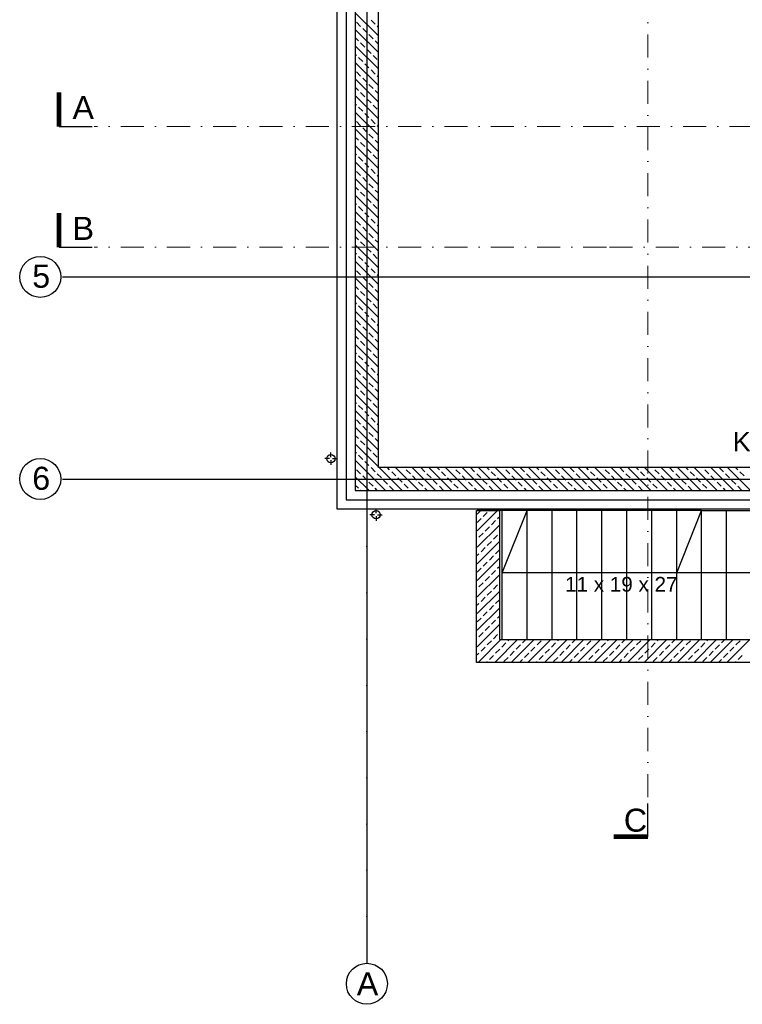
# Model space of a CAD drawing. Header units: millimetres. Extents: x -7023 to 53801, y 9849 to 33561.
# Tile 53 of 256: x 6008 to 6790, y 20591 to 21658. Entities that reach past the tile are written whole.
import ezdxf
from ezdxf.enums import TextEntityAlignment as Align

# ---------------------------------------------------------------- set-up
doc = ezdxf.new("R2010")
doc.units = ezdxf.units.MM
doc.linetypes.add('DASHDOT', pattern=[1, 0.5, -0.25, 0, -0.25])
doc.linetypes.add('DASHDOTX2', pattern=[2, 1, -0.5, 0, -0.5])
doc.layers.add('.IE_podklad', color=252, linetype='Continuous')
doc.layers.add('IE_CCTV', color=6, linetype='Continuous')
doc.layers.add('PROJEKT osie', color=251, linetype='DASHDOTX2', lineweight=9)
doc.styles.add('Arial', font='arial.ttf', dxfattribs={"height": 125})
doc.styles.add('Opisowy', font='arial.ttf')
doc.styles.get("Standard").update_dxf_attribs({"font": 'arial.ttf'})
doc.linetypes.add('ZIGZAG', pattern='A,0.00254,-5.08,[131,ltypeshp.shx,S=5.08,R=0,X=-5.08,Y=0],-10.16,[131,ltypeshp.shx,S=5.08,R=180,X=5.08,Y=0],-5.08', length=20.32254)

# ---------------------------------------------------------------- blocks, each defined once
blk = doc.blocks.new('OSIE DOMKU')
at = {"layer": 'PROJEKT osie', "ltscale": 25}
for p, q in [((-32865.5, 6227), (-32865.5, 4134.8)), ((-33195, 4878.6), (-29896, 4878.6)), ((-33195, 4659.6), (-29896, 4659.6))]:
    blk.add_line(p, q, dxfattribs=at)
at = {"layer": 'PROJEKT osie', "linetype": 'Continuous'}
for centre in [(-33219.2, 4878.6), (-33219.2, 4659.6), (-32865.5, 4112.6)]:
    blk.add_circle(centre, 22.2, dxfattribs=at)
at = {"layer": 'PROJEKT osie', "char_height": 25, "attachment_point": 1}
for s, insert, width in [('5', (-33227.9, 4891.9), 30.102), ('6', (-33227.9, 4672.9), 30.102), ('{\\fArial|b0|i0|c238|p34;A}', (-32876.4, 4125.1), 492.116)]:
    blk.add_mtext(s, dxfattribs=dict(at, insert=insert, width=width))

msp = doc.modelspace()

# ---------------------------------------------------------------- linework, layer by layer
at = {"layer": '.IE_podklad', "ltscale": 25}
for p, q in [((6383.6, 22727.7), (6383.6, 20635.6)), ((6054.1, 21379.4), (9353.1, 21379.4)), ((6054.1, 21160.4), (9353.1, 21160.4))]:
    msp.add_line(p, q, dxfattribs=at)
at = {"layer": '.IE_podklad'}
for p, q in [((6351.1, 22424.9), (6351.1, 21127.9)), ((6371.1, 22404.9), (6371.1, 21147.9)), ((6396.1, 21172.9), (6396.1, 21672.9)), ((6396.1, 21640.7), (6371.1, 21665.7)), ((6376.8, 21650.9), (6372.4, 21655.4)), ((6392.6, 21653.2), (6388.1, 21657.7)), ((6396.1, 21649.7), (6394.8, 21650.9)), ((6396.1, 21622.7), (6371.1, 21647.7)), ((6383.6, 21644.2), (6379.1, 21648.7)), ((6390.3, 21637.5), (6385.8, 21642)), ((6374.6, 21635.2), (6371.1, 21638.8)), ((6396.1, 21604.8), (6371.1, 21629.8)), ((6381.3, 21628.5), (6376.8, 21633)), ((6396.1, 21631.7), (6392.6, 21635.2)), ((6372.4, 21619.5), (6371.1, 21620.8)), ((6388.1, 21621.7), (6383.6, 21626.2)), ((6394.8, 21615), (6390.3, 21619.5)), ((6396.1, 21586.8), (6371.1, 21611.8)), ((6379.1, 21612.8), (6374.6, 21617.3)), ((6385.8, 21606), (6381.3, 21610.5)), ((6376.8, 21597.1), (6372.4, 21601.5)), ((6392.6, 21599.3), (6388.1, 21603.8)), ((6396.1, 21595.8), (6394.8, 21597.1)), ((6396.1, 21568.9), (6371.1, 21593.9)), ((6383.6, 21590.3), (6379.1, 21594.8)), ((6390.3, 21583.6), (6385.8, 21588.1)), ((6374.6, 21581.3), (6371.1, 21584.9)), ((6396.1, 21550.9), (6371.1, 21575.9)), ((6381.3, 21574.6), (6376.8, 21579.1)), ((6396.1, 21577.8), (6392.6, 21581.3)), ((6372.4, 21565.6), (6371.1, 21566.9)), ((6388.1, 21567.9), (6383.6, 21572.4)), ((6394.8, 21561.1), (6390.3, 21565.6)), ((6396.1, 21532.9), (6371.1, 21557.9)), ((6379.1, 21558.9), (6374.6, 21563.4)), ((6385.8, 21552.2), (6381.3, 21556.6)), ((6376.8, 21543.2), (6372.4, 21547.7)), ((6392.6, 21545.4), (6388.1, 21549.9)), ((6396.1, 21515), (6371.1, 21540)), ((6383.6, 21536.4), (6379.1, 21540.9)), ((6390.3, 21529.7), (6385.8, 21534.2)), ((6396.1, 21541.9), (6394.8, 21543.2)), ((6374.6, 21527.5), (6371.1, 21531)), ((6381.3, 21520.7), (6376.8, 21525.2)), ((6396.1, 21524), (6392.6, 21527.5)), ((6396.1, 21497), (6371.1, 21522)), ((6372.4, 21511.7), (6371.1, 21513)), ((6388.1, 21514), (6383.6, 21518.5)), ((6394.8, 21507.3), (6390.3, 21511.7)), ((6396.1, 21479.1), (6371.1, 21504.1)), ((6379.1, 21505), (6374.6, 21509.5)), ((6385.8, 21498.3), (6381.3, 21502.8)), ((6376.8, 21489.3), (6372.4, 21493.8)), ((6392.6, 21491.5), (6388.1, 21496)), ((6396.1, 21461.1), (6371.1, 21486.1)), ((6383.6, 21482.6), (6379.1, 21487)), ((6390.3, 21475.8), (6385.8, 21480.3)), ((6396.1, 21488), (6394.8, 21489.3)), ((6374.6, 21473.6), (6371.1, 21477.1)), ((6381.3, 21466.8), (6376.8, 21471.3)), ((6396.1, 21470.1), (6392.6, 21473.6)), ((6396.1, 21443.1), (6371.1, 21468.1)), ((6372.4, 21457.9), (6371.1, 21459.2)), ((6388.1, 21460.1), (6383.6, 21464.6)), ((6396.1, 21425.2), (6371.1, 21450.2)), ((6379.1, 21451.1), (6374.6, 21455.6)), ((6385.8, 21444.4), (6381.3, 21448.9)), ((6394.8, 21453.4), (6390.3, 21457.9)), ((6376.8, 21435.4), (6372.4, 21439.9)), ((6392.6, 21437.7), (6388.1, 21442.1)), ((6396.1, 21407.2), (6371.1, 21432.2)), ((6383.6, 21428.7), (6379.1, 21433.2)), ((6390.3, 21421.9), (6385.8, 21426.4)), ((6396.1, 21434.2), (6394.8, 21435.4)), ((6374.6, 21419.7), (6371.1, 21423.2)), ((6381.3, 21413), (6376.8, 21417.4)), ((6396.1, 21416.2), (6392.6, 21419.7)), ((6396.1, 21389.3), (6371.1, 21414.3)), ((6372.4, 21404), (6371.1, 21405.3)), ((6388.1, 21406.2), (6383.6, 21410.7)), ((6396.1, 21371.3), (6371.1, 21396.3)), ((6379.1, 21397.2), (6374.6, 21401.7)), ((6385.8, 21390.5), (6381.3, 21395)), ((6394.8, 21399.5), (6390.3, 21404)), ((6376.8, 21381.5), (6372.4, 21386)), ((6392.6, 21383.8), (6388.1, 21388.3)), ((6396.1, 21353.3), (6371.1, 21378.3)), ((6383.6, 21374.8), (6379.1, 21379.3)), ((6396.1, 21380.3), (6394.8, 21381.5)), ((6374.6, 21365.8), (6371.1, 21369.4)), ((6381.3, 21359.1), (6376.8, 21363.6)), ((6390.3, 21368.1), (6385.8, 21372.5)), ((6396.1, 21362.3), (6392.6, 21365.8)), ((6396.1, 21335.4), (6371.1, 21360.4)), ((6388.1, 21352.3), (6383.6, 21356.8)), ((6372.4, 21350.1), (6371.1, 21351.4)), ((6396.1, 21317.4), (6371.1, 21342.4)), ((6379.1, 21343.4), (6374.6, 21347.9)), ((6385.8, 21336.6), (6381.3, 21341.1)), ((6394.8, 21345.6), (6390.3, 21350.1)), ((6376.8, 21327.6), (6372.4, 21332.1)), ((6392.6, 21329.9), (6388.1, 21334.4)), ((6396.1, 21299.5), (6371.1, 21324.5)), ((6383.6, 21320.9), (6379.1, 21325.4)), ((6396.1, 21326.4), (6394.8, 21327.6)), ((6374.6, 21311.9), (6371.1, 21315.5)), ((6381.3, 21305.2), (6376.8, 21309.7)), ((6390.3, 21314.2), (6385.8, 21318.7)), ((6396.1, 21308.4), (6392.6, 21311.9)), ((6396.1, 21281.5), (6371.1, 21306.5)), ((6388.1, 21298.5), (6383.6, 21302.9)), ((6372.4, 21296.2), (6371.1, 21297.5)), ((6396.1, 21263.5), (6371.1, 21288.5)), ((6379.1, 21289.5), (6374.6, 21294)), ((6394.8, 21291.7), (6390.3, 21296.2)), ((6376.8, 21273.8), (6372.4, 21278.3)), ((6385.8, 21282.7), (6381.3, 21287.2)), ((6392.6, 21276), (6388.1, 21280.5)), ((6396.1, 21245.6), (6371.1, 21270.6)), ((6383.6, 21267), (6379.1, 21271.5)), ((6396.1, 21272.5), (6394.8, 21273.8)), ((6374.6, 21258), (6371.1, 21261.6)), ((6381.3, 21251.3), (6376.8, 21255.8)), ((6390.3, 21260.3), (6385.8, 21264.8)), ((6396.1, 21254.6), (6392.6, 21258)), ((6396.1, 21227.6), (6371.1, 21252.6)), ((6388.1, 21244.6), (6383.6, 21249.1)), ((6372.4, 21242.3), (6371.1, 21243.6)), ((6396.1, 21209.7), (6371.1, 21234.7)), ((6379.1, 21235.6), (6374.6, 21240.1)), ((6394.8, 21237.8), (6390.3, 21242.3)), ((6376.8, 21219.9), (6372.4, 21224.4)), ((6385.8, 21228.9), (6381.3, 21233.4)), ((6392.6, 21222.1), (6388.1, 21226.6)), ((6396.1, 21191.7), (6371.1, 21216.7)), ((6383.6, 21213.1), (6379.1, 21217.6)), ((6396.1, 21218.6), (6394.8, 21219.9)), ((6374.6, 21204.2), (6371.1, 21207.7)), ((6390.3, 21206.4), (6385.8, 21210.9)), ((6396.1, 21200.7), (6392.6, 21204.2)), ((6396.1, 21173.7), (6371.1, 21198.7)), ((6381.3, 21197.4), (6376.8, 21201.9)), ((6388.1, 21190.7), (6383.6, 21195.2)), ((6372.4, 21188.5), (6371.1, 21189.8)), ((6403.9, 21147.9), (6371.1, 21180.8)), ((6379.1, 21181.7), (6374.6, 21186.2)), ((6394.8, 21184), (6390.3, 21188.5)), ((6376.8, 21166), (6372.4, 21170.5)), ((6385.8, 21175), (6381.3, 21179.5)), ((6392.6, 21168.2), (6388.1, 21172.7)), ((6917.1, 21172.9), (6396.1, 21172.9)), ((6421.9, 21147.9), (6396.9, 21172.9)), ((6408.3, 21170.5), (6405.9, 21172.9)), ((6439.8, 21147.9), (6414.8, 21172.9)), ((6424, 21172.7), (6423.8, 21172.9)), ((6430.7, 21166), (6426.2, 21170.5)), ((6457.8, 21147.9), (6432.8, 21172.9)), ((6446.4, 21168.2), (6442, 21172.7)), ((6475.8, 21147.9), (6450.8, 21172.9)), ((6462.2, 21170.5), (6459.7, 21172.9)), ((6493.7, 21147.9), (6468.7, 21172.9)), ((6477.9, 21172.7), (6477.7, 21172.9)), ((6484.6, 21166), (6480.1, 21170.5)), ((6511.7, 21147.9), (6486.7, 21172.9)), ((6500.3, 21168.2), (6495.8, 21172.7)), ((6529.6, 21147.9), (6504.6, 21172.9)), ((6516, 21170.5), (6513.6, 21172.9)), ((6547.6, 21147.9), (6522.6, 21172.9)), ((6531.8, 21172.7), (6531.6, 21172.9)), ((6538.5, 21166), (6534, 21170.5)), ((6565.6, 21147.9), (6540.6, 21172.9)), ((6554.2, 21168.2), (6549.7, 21172.7)), ((6583.5, 21147.9), (6558.5, 21172.9)), ((6569.9, 21170.5), (6567.5, 21172.9)), ((6601.5, 21147.9), (6576.5, 21172.9)), ((6585.6, 21172.7), (6585.5, 21172.9)), ((6592.4, 21166), (6587.9, 21170.5)), ((6619.4, 21147.9), (6594.4, 21172.9)), ((6608.1, 21168.2), (6603.6, 21172.7)), ((6637.4, 21147.9), (6612.4, 21172.9)), ((6623.8, 21170.5), (6621.4, 21172.9)), ((6655.4, 21147.9), (6630.4, 21172.9)), ((6639.5, 21172.7), (6639.3, 21172.9)), ((6646.3, 21166), (6641.8, 21170.5)), ((6673.3, 21147.9), (6648.3, 21172.9)), ((6662, 21168.2), (6657.5, 21172.7)), ((6691.3, 21147.9), (6666.3, 21172.9)), ((6677.7, 21170.5), (6675.3, 21172.9)), ((6709.2, 21147.9), (6684.2, 21172.9)), ((6693.4, 21172.7), (6693.2, 21172.9)), ((6700.1, 21166), (6695.6, 21170.5)), ((6727.2, 21147.9), (6702.2, 21172.9)), ((6715.8, 21168.2), (6711.4, 21172.7)), ((6745.2, 21147.9), (6720.2, 21172.9)), ((6731.6, 21170.5), (6729.1, 21172.9)), ((6763.1, 21147.9), (6738.1, 21172.9)), ((6747.3, 21172.7), (6747.1, 21172.9)), ((6754, 21166), (6749.5, 21170.5)), ((6781.1, 21147.9), (6756.1, 21172.9)), ((6769.7, 21168.2), (6765.2, 21172.7)), ((6799.1, 21147.9), (6774.1, 21172.9)), ((6785.4, 21170.5), (6783, 21172.9)), ((6386, 21147.9), (6371.1, 21162.8)), ((6383.6, 21159.3), (6379.1, 21163.8)), ((6399.3, 21161.5), (6394.8, 21166)), ((6415, 21163.8), (6410.5, 21168.2)), ((6421.7, 21157), (6417.3, 21161.5)), ((6437.5, 21159.3), (6433, 21163.8)), ((6453.2, 21161.5), (6448.7, 21166)), ((6468.9, 21163.8), (6464.4, 21168.2)), ((6475.6, 21157), (6471.1, 21161.5)), ((6491.3, 21159.3), (6486.9, 21163.8)), ((6507.1, 21161.5), (6502.6, 21166)), ((6522.8, 21163.8), (6518.3, 21168.2)), ((6529.5, 21157), (6525, 21161.5)), ((6545.2, 21159.3), (6540.7, 21163.8)), ((6560.9, 21161.5), (6556.5, 21166)), ((6576.7, 21163.8), (6572.2, 21168.2)), ((6583.4, 21157), (6578.9, 21161.5)), ((6599.1, 21159.3), (6594.6, 21163.8)), ((6614.8, 21161.5), (6610.3, 21166)), ((6630.5, 21163.8), (6626, 21168.2)), ((6637.3, 21157), (6632.8, 21161.5)), ((6653, 21159.3), (6648.5, 21163.8)), ((6668.7, 21161.5), (6664.2, 21166)), ((6684.4, 21163.8), (6679.9, 21168.2)), ((6691.2, 21157), (6686.7, 21161.5)), ((6706.9, 21159.3), (6702.4, 21163.8)), ((6722.6, 21161.5), (6718.1, 21166)), ((6738.3, 21163.8), (6733.8, 21168.2)), ((6745, 21157), (6740.5, 21161.5)), ((6760.8, 21159.3), (6756.3, 21163.8)), ((6776.5, 21161.5), (6772, 21166)), ((6792.2, 21163.8), (6787.7, 21168.2)), ((6374.6, 21150.3), (6371.1, 21153.8)), ((6390.3, 21152.5), (6385.8, 21157)), ((6394.9, 21147.9), (6392.6, 21150.3)), ((6406, 21154.8), (6401.5, 21159.3)), ((6412.8, 21148), (6408.3, 21152.5)), ((6428.5, 21150.3), (6424, 21154.8)), ((6444.2, 21152.5), (6439.7, 21157)), ((6448.8, 21147.9), (6446.4, 21150.3)), ((6459.9, 21154.8), (6455.4, 21159.3)), ((6466.6, 21148), (6462.2, 21152.5)), ((6482.4, 21150.3), (6477.9, 21154.8)), ((6498.1, 21152.5), (6493.6, 21157)), ((6502.7, 21147.9), (6500.3, 21150.3)), ((6513.8, 21154.8), (6509.3, 21159.3)), ((6520.5, 21148), (6516, 21152.5)), ((6536.2, 21150.3), (6531.8, 21154.8)), ((6552, 21152.5), (6547.5, 21157)), ((6556.6, 21147.9), (6554.2, 21150.3)), ((6567.7, 21154.8), (6563.2, 21159.3)), ((6574.4, 21148), (6569.9, 21152.5)), ((6590.1, 21150.3), (6585.6, 21154.8)), ((6605.8, 21152.5), (6601.4, 21157)), ((6610.5, 21147.9), (6608.1, 21150.3)), ((6621.6, 21154.8), (6617.1, 21159.3)), ((6628.3, 21148), (6623.8, 21152.5)), ((6644, 21150.3), (6639.5, 21154.8)), ((6659.7, 21152.5), (6655.2, 21157)), ((6664.3, 21147.9), (6662, 21150.3)), ((6675.4, 21154.8), (6670.9, 21159.3)), ((6682.2, 21148), (6677.7, 21152.5)), ((6697.9, 21150.3), (6693.4, 21154.8)), ((6713.6, 21152.5), (6709.1, 21157)), ((6718.2, 21147.9), (6715.8, 21150.3)), ((6729.3, 21154.8), (6724.8, 21159.3)), ((6736.1, 21148), (6731.6, 21152.5)), ((6751.8, 21150.3), (6747.3, 21154.8)), ((6767.5, 21152.5), (6763, 21157)), ((6772.1, 21147.9), (6769.7, 21150.3)), ((6783.2, 21154.8), (6778.7, 21159.3)), ((6789.9, 21148), (6785.4, 21152.5)), ((6371.1, 21147.9), (6917.1, 21147.9)), ((6377, 21147.9), (6376.8, 21148)), ((6430.9, 21147.9), (6430.7, 21148)), ((6484.7, 21147.9), (6484.6, 21148)), ((6538.6, 21147.9), (6538.5, 21148)), ((6592.5, 21147.9), (6592.4, 21148)), ((6646.4, 21147.9), (6646.3, 21148)), ((6700.3, 21147.9), (6700.1, 21148)), ((6754.1, 21147.9), (6754, 21148)), ((6351.1, 21127.9), (6917.1, 21127.9)), ((6502.2, 20961.4), (6502.2, 21126.4)), ((6502.2, 21126.4), (6527.2, 21126.4)), ((6503.2, 21122.4), (6507.2, 21126.4)), ((6503.2, 21104.4), (6525.2, 21126.4)), ((6503.2, 21113.4), (6507.3, 21117.5)), ((6509.5, 21119.7), (6514, 21124.2)), ((6525.2, 21117.5), (6527.2, 21119.4)), ((6527.2, 21126.4), (6527.2, 20986.4)), ((6530.2, 21058.7), (6557.2, 21126.4)), ((6719.2, 21058.7), (6746.2, 21126.4)), ((6746.2, 20986.4), (6746.2, 21126.4)), ((6746.2, 21126.4), (6918.1, 21126.4)), ((6773.2, 20986.4), (6773.2, 21126.4)), ((6503.2, 21086.4), (6527.2, 21110.4)), ((6511.8, 21104), (6516.3, 21108.5)), ((6518.5, 21110.8), (6523, 21115.3)), ((6505, 21097.3), (6509.5, 21101.8)), ((6520.8, 21095.1), (6525.2, 21099.5)), ((6503.2, 21068.5), (6527.2, 21092.5)), ((6507.3, 21081.6), (6511.8, 21086.1)), ((6514, 21088.3), (6518.5, 21092.8)), ((6503.2, 21077.5), (6505, 21079.3)), ((6503.2, 21050.5), (6527.2, 21074.5)), ((6516.3, 21072.6), (6520.8, 21077.1)), ((6523, 21079.3), (6527.2, 21083.5)), ((6503.2, 21059.5), (6507.3, 21063.6)), ((6509.5, 21065.9), (6514, 21070.4)), ((6525.2, 21063.6), (6527.2, 21065.5)), ((6503.2, 21032.6), (6527.2, 21056.6)), ((6511.8, 21050.1), (6516.3, 21054.6)), ((6518.5, 21056.9), (6523, 21061.4)), ((6800.2, 21058.6), (6530.2, 21058.7)), ((6505, 21043.4), (6509.5, 21047.9)), ((6520.8, 21041.2), (6525.2, 21045.7)), ((6503.2, 21014.6), (6527.2, 21038.6)), ((6507.3, 21027.7), (6511.8, 21032.2)), ((6514, 21034.4), (6518.5, 21038.9)), ((6503.2, 21023.6), (6505, 21025.5)), ((6503.2, 20996.6), (6527.2, 21020.6)), ((6516.3, 21018.7), (6520.8, 21023.2)), ((6523, 21025.5), (6527.2, 21029.6)), ((6509.5, 21012), (6514, 21016.5)), ((6525.2, 21009.7), (6527.2, 21011.7)), ((6503.2, 21005.6), (6507.3, 21009.7)), ((6503.2, 20978.7), (6527.2, 21002.7)), ((6511.8, 20996.3), (6516.3, 21000.8)), ((6518.5, 21003), (6523, 21007.5)), ((6505, 20989.5), (6509.5, 20994)), ((6520.8, 20987.3), (6525.2, 20991.8)), ((6504.8, 20962.4), (6528.8, 20986.4)), ((6507.3, 20973.8), (6511.8, 20978.3)), ((6514, 20980.6), (6518.5, 20985)), ((6522.8, 20962.4), (6546.8, 20986.4)), ((6527.2, 20986.4), (7040.2, 20986.4)), ((6529.7, 20978.3), (6534.2, 20982.8)), ((6536.5, 20985), (6537.8, 20986.4)), ((6540.8, 20962.4), (6564.8, 20986.4)), ((6545.4, 20976.1), (6549.9, 20980.6)), ((6552.2, 20982.8), (6555.8, 20986.4)), ((6558.7, 20962.4), (6582.7, 20986.4)), ((6561.2, 20973.8), (6565.7, 20978.3)), ((6567.9, 20980.6), (6572.4, 20985)), ((6576.7, 20962.4), (6600.7, 20986.4)), ((6583.6, 20978.3), (6588.1, 20982.8)), ((6590.3, 20985), (6591.7, 20986.4)), ((6594.7, 20962.4), (6618.6, 20986.4)), ((6599.3, 20976.1), (6603.8, 20980.6)), ((6606.1, 20982.8), (6609.7, 20986.4)), ((6612.6, 20962.4), (6636.6, 20986.4)), ((6615, 20973.8), (6619.5, 20978.3)), ((6621.8, 20980.6), (6626.3, 20985)), ((6630.6, 20962.4), (6654.6, 20986.4)), ((6637.5, 20978.3), (6642, 20982.8)), ((6644.2, 20985), (6645.6, 20986.4)), ((6648.5, 20962.4), (6672.5, 20986.4)), ((6653.2, 20976.1), (6657.7, 20980.6)), ((6659.9, 20982.8), (6663.5, 20986.4)), ((6666.5, 20962.4), (6690.5, 20986.4)), ((6668.9, 20973.8), (6673.4, 20978.3)), ((6675.7, 20980.6), (6680.2, 20985)), ((6684.5, 20962.4), (6708.4, 20986.4)), ((6691.4, 20978.3), (6695.9, 20982.8)), ((6698.1, 20985), (6699.5, 20986.4)), ((6702.4, 20962.4), (6726.4, 20986.4)), ((6707.1, 20976.1), (6711.6, 20980.6)), ((6713.8, 20982.8), (6717.4, 20986.4)), ((6720.4, 20962.4), (6744.4, 20986.4)), ((6722.8, 20973.8), (6727.3, 20978.3)), ((6729.5, 20980.6), (6734, 20985)), ((6738.3, 20962.4), (6762.3, 20986.4)), ((6745.3, 20978.3), (6749.7, 20982.8)), ((6752, 20985), (6753.4, 20986.4)), ((6756.3, 20962.4), (6780.3, 20986.4)), ((6761, 20976.1), (6765.5, 20980.6)), ((6767.7, 20982.8), (6771.3, 20986.4)), ((6774.3, 20962.4), (6798.3, 20986.4)), ((6776.7, 20973.8), (6781.2, 20978.3)), ((6783.4, 20980.6), (6787.9, 20985)), ((6503.2, 20969.7), (6505, 20971.6)), ((6516.3, 20964.8), (6520.8, 20969.3)), ((6523, 20971.6), (6527.5, 20976.1)), ((6538.7, 20969.3), (6543.2, 20973.8)), ((6554.4, 20967.1), (6558.9, 20971.6)), ((6570.1, 20964.8), (6574.6, 20969.3)), ((6576.9, 20971.6), (6581.4, 20976.1)), ((6592.6, 20969.3), (6597.1, 20973.8)), ((6608.3, 20967.1), (6612.8, 20971.6)), ((6624, 20964.8), (6628.5, 20969.3)), ((6630.8, 20971.6), (6635.2, 20976.1)), ((6646.5, 20969.3), (6651, 20973.8)), ((6662.2, 20967.1), (6666.7, 20971.6)), ((6677.9, 20964.8), (6682.4, 20969.3)), ((6684.6, 20971.6), (6689.1, 20976.1)), ((6700.4, 20969.3), (6704.8, 20973.8)), ((6716.1, 20967.1), (6720.6, 20971.6)), ((6731.8, 20964.8), (6736.3, 20969.3)), ((6738.5, 20971.6), (6743, 20976.1)), ((6754.2, 20969.3), (6758.7, 20973.8)), ((6770, 20967.1), (6774.4, 20971.6)), ((6785.7, 20964.8), (6790.2, 20969.3)), ((7065.2, 20961.4), (6502.2, 20961.4)), ((6513.8, 20962.4), (6514, 20962.6)), ((6532, 20962.6), (6536.5, 20967.1)), ((6549.8, 20962.4), (6552.2, 20964.8)), ((6567.7, 20962.4), (6567.9, 20962.6)), ((6585.9, 20962.6), (6590.3, 20967.1)), ((6603.6, 20962.4), (6606.1, 20964.8)), ((6621.6, 20962.4), (6621.8, 20962.6)), ((6639.7, 20962.6), (6644.2, 20967.1)), ((6657.5, 20962.4), (6659.9, 20964.8)), ((6675.5, 20962.4), (6675.7, 20962.6)), ((6693.6, 20962.6), (6698.1, 20967.1)), ((6711.4, 20962.4), (6713.8, 20964.8)), ((6729.4, 20962.4), (6729.5, 20962.6)), ((6747.5, 20962.6), (6752, 20967.1)), ((6765.3, 20962.4), (6767.7, 20964.8)), ((6783.2, 20962.4), (6783.4, 20962.6))]:
    msp.add_line(p, q, dxfattribs=at)
at = {"layer": '.IE_podklad', "linetype": 'ZIGZAG'}
for p, q in [((6361.1, 22414.9), (6361.1, 21137.9)), ((6361.1, 21137.9), (6917.1, 21137.9))]:
    msp.add_line(p, q, dxfattribs=at)
at = {"layer": '.IE_podklad', "linetype": 'Continuous'}
for p, q in [((6343, 21182.5), (6338, 21182.5)), ((6344.7, 21184.2), (6344.7, 21189.2)), ((6344.7, 21180.8), (6344.7, 21175.8)), ((6346.4, 21182.5), (6351.4, 21182.5)), ((6393.6, 21123.4), (6393.6, 21128.4)), ((6391.9, 21121.7), (6386.9, 21121.7)), ((6393.6, 21120), (6393.6, 21115)), ((6395.3, 21121.7), (6400.3, 21121.7))]:
    msp.add_line(p, q, dxfattribs=at)
at = {"layer": '.IE_podklad', "ltscale": 10}
for p, q in [((6746.2, 21126.4), (6503.2, 21126.4)), ((6530.2, 20986.4), (6530.2, 21126.4)), ((6557.2, 20986.4), (6557.2, 21126.4)), ((6584.2, 20986.4), (6584.2, 21126.4)), ((6611.2, 20986.4), (6611.2, 21126.4)), ((6638.2, 20986.4), (6638.2, 21126.4)), ((6665.2, 20986.4), (6665.2, 21126.4)), ((6692.2, 20986.4), (6692.2, 21126.4)), ((6719.2, 20986.4), (6719.2, 21126.4))]:
    msp.add_line(p, q, dxfattribs=at)
at = {"layer": '.IE_podklad', "linetype": 'DASHDOT', "lineweight": 13, "ltscale": 50}
for points in [[(6688, 22694.2), (6688, 20808.7)], [(6643, 21542.4), (6643, 21542.4), (6088.1, 21542.4)], [(9105.8, 21542.4), (6643, 21542.4)], [(6643, 21411.5), (6643, 21411.5), (6088.1, 21411.5)], [(7873.8, 21411.5), (6643, 21411.5)]]:
    msp.add_lwpolyline(points, dxfattribs=at)
at = {"layer": '.IE_podklad', "ltscale": 25, "const_width": 5}
for points in [[(6050.2, 21542.4), (6050.2, 21579.5)], [(6050.2, 21411.5), (6050.2, 21448.6)], [(6651, 20772.8), (6688, 20772.8)]]:
    msp.add_lwpolyline(points, dxfattribs=at)
at = {"layer": '.IE_podklad', "lineweight": 30, "ltscale": 25}
for points in [[(6050.2, 21542.4), (6086.1, 21542.4)], [(6050.2, 21411.5), (6086.1, 21411.5)], [(6688, 20772.8), (6688, 20808.7)]]:
    msp.add_lwpolyline(points, dxfattribs=at)
at = {"layer": '.IE_podklad', "linetype": 'Continuous'}
for centre, radius in [((6029.9, 21379.4), 22.2), ((6029.9, 21160.4), 22.2), ((6344.7, 21182.5), 4.5), ((6393.6, 21121.7), 4.5), ((6383.6, 20613.4), 22.2)]:
    msp.add_circle(centre, radius, dxfattribs=at)

# ---------------------------------------------------------------- block references
at = {"layer": '.IE_podklad'}
msp.add_blockref('OSIE DOMKU', (39249.1, 16500.8), dxfattribs=at)

# ---------------------------------------------------------------- texts
at = {"layer": '.IE_podklad', "linetype": 'Continuous', "style": 'Opisowy'}
msp.add_text('11 x 19 x 27', height=16, dxfattribs=at).set_placement((6598.3, 21038.3))
at = {"layer": '.IE_podklad', "ltscale": 25, "char_height": 25, "style": 'Arial'}
for s, heights, insert, attachment_point in [('A', [-25], (6064.8, 21575.4), 1), ('B', [-25], (6064.8, 21444.5), 1), ('C', [-25.9], (6661.9, 20777.8), 7)]:
    msp.add_mtext_dynamic_manual_height_columns(s, width=190.33, gutter_width=1, heights=heights, dxfattribs=dict(at, insert=insert, attachment_point=attachment_point))
at = {"layer": '.IE_podklad', "char_height": 25, "attachment_point": 1}
for s, insert, width in [('5', (6021.2, 21392.7), 30.102), ('6', (6021.2, 21173.7), 30.102), ('{\\fArial|b0|i0|c238|p34;A}', (6372.7, 20625.8), 492.116)]:
    msp.add_mtext(s, dxfattribs=dict(at, insert=insert, width=width))
at = {"layer": 'IE_CCTV', "linetype": 'Continuous'}
msp.add_text('KW-2/U', height=20.78, dxfattribs=at).set_placement((6779.9, 21211.3), align=Align.TOP_LEFT)

doc.saveas('drawing.dxf')
